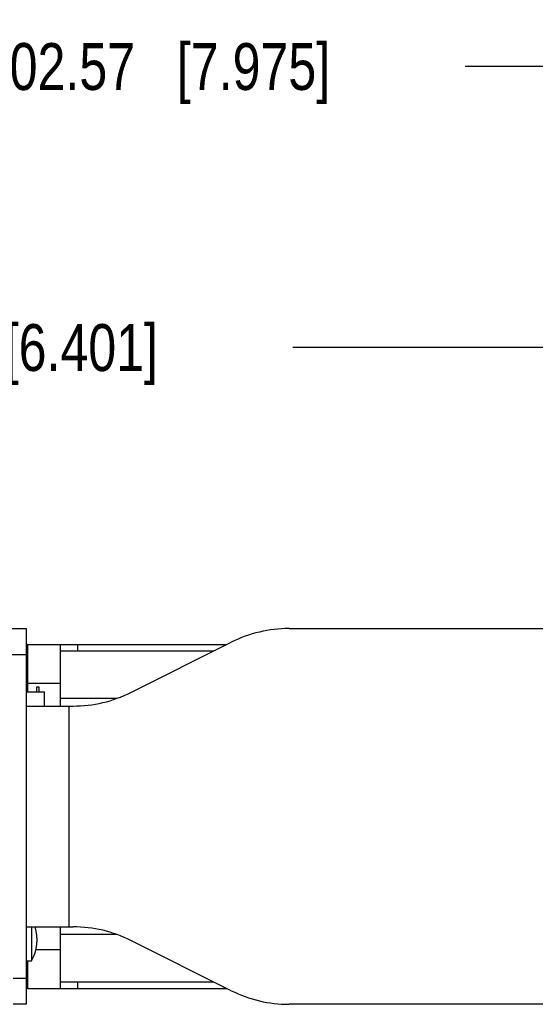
# Model space of a CAD drawing. Header units: inches. Extents: x 0 to 34, y 0 to 22.
# Tile 21 of 71: x 22.8 to 24.2, y 6.4 to 9. Entities that reach past the tile are written whole.
import ezdxf

# ---------------------------------------------------------------- set-up
doc = ezdxf.new("R2010")
doc.units = ezdxf.units.IN
doc.header["$LTSCALE"] = 1.87
doc.header["$MEASUREMENT"] = 0
doc.layers.get('0').update_dxf_attribs({"linetype": 'CONTINUOUS'})
doc.layers.add('DIMENSIONS', color=7, linetype='CONTINUOUS')
doc.styles.get("Standard").update_dxf_attribs({"font": 'txt', "width": 0.8})
doc.dimstyles.new('DIMSTYLE_1', dxfattribs={"dimtxt": 0.125, "dimasz": 0.18, "dimexe": 0.125, "dimexo": 0.0625, "dimgap": 0.0625, "dimtad": 0, "dimtih": 1, "dimtoh": 1, "dimlfac": 1.714286, "dimzin": 0, "dimdsep": 46, "dimtxsty": 'STANDARD', "dimblk": '_FILLED', "dimblk1": '_FILLED', "dimblk2": '_FILLED', "dimcen": 0.09, "dimazin": 0, "dimtp": 0.01, "dimtm": 0.01, "dimtfac": 1, "dimtofl": 0, "dimtmove": 0, "dimatfit": 3, "dimldrblk": '_FILLED', "dimfxl": 1, "dimtolj": 1, "dimtzin": 0, "dimarcsym": 0})

# ---------------------------------------------------------------- blocks, each defined once
blk = doc.blocks.new('_FILLED')
at = {"color": 0, "linetype": 'BYBLOCK'}
blk.add_solid([(0, 0), (-1, 0.174), (-1, -0.174)], dxfattribs=at)
blk = doc.blocks.new('*D7')
at = {"layer": 'DIMENSIONS', "color": 2, "linetype": 'CONTINUOUS'}
for p, q in [((20.7525, 7.465), (20.7525, 8.2775)), ((24.4861, 7.4341), (24.4861, 8.2775)), ((20.7525, 8.1525), (21.6943, 8.1525)), ((24.4861, 8.1525), (23.5443, 8.1525))]:
    blk.add_line(p, q, dxfattribs=at)
at = {"layer": 'DIMENSIONS', "color": 2, "linetype": 'CONTINUOUS', "xscale": 0.18, "yscale": 0.18, "zscale": 0.18, "rotation": 180}
blk.add_blockref('_FILLED', (20.7525, 8.1525), dxfattribs=at)
at = {"layer": 'DIMENSIONS', "color": 2, "linetype": 'CONTINUOUS', "xscale": 0.18, "yscale": 0.18, "zscale": 0.18}
blk.add_blockref('_FILLED', (24.4861, 8.1525), dxfattribs=at)
at = {"layer": 'DIMENSIONS', "color": 2, "linetype": 'CONTINUOUS', "insert": (22.6193, 8.215), "char_height": 0.125, "width": 1.725, "attachment_point": 2, "line_spacing_factor": 0.9}
blk.add_mtext('3X 162.57{\\ftxt.shx;\\W1.000000;\\H0.125000; }[6.401]', dxfattribs=at)
blk = doc.blocks.new('*D8')
at = {"layer": 'DIMENSIONS', "color": 2, "linetype": 'CONTINUOUS'}
for p, q in [((20.7525, 7.465), (20.7525, 9.0275)), ((25.4048, 7.4317), (25.4048, 9.0275)), ((20.7525, 8.9025), (22.1536, 8.9025)), ((25.4048, 8.9025), (24.0036, 8.9025))]:
    blk.add_line(p, q, dxfattribs=at)
at = {"layer": 'DIMENSIONS', "color": 2, "linetype": 'CONTINUOUS', "xscale": 0.18, "yscale": 0.18, "zscale": 0.18, "rotation": 180}
blk.add_blockref('_FILLED', (20.7525, 8.9025), dxfattribs=at)
at = {"layer": 'DIMENSIONS', "color": 2, "linetype": 'CONTINUOUS', "xscale": 0.18, "yscale": 0.18, "zscale": 0.18}
blk.add_blockref('_FILLED', (25.4048, 8.9025), dxfattribs=at)
at = {"layer": 'DIMENSIONS', "color": 2, "linetype": 'CONTINUOUS', "insert": (23.0786, 8.965), "char_height": 0.125, "width": 1.725, "attachment_point": 2, "line_spacing_factor": 0.9}
blk.add_mtext('3X 202.57{\\ftxt.shx;\\W1.000000;\\H0.125000; }[7.975]', dxfattribs=at)

msp = doc.modelspace()

# ---------------------------------------------------------------- linework, layer by layer
at = {"color": 7, "linetype": 'CONTINUOUS'}
for p, q in [((20.7525, 7.4025), (22.8326, 7.4025)), ((22.8326, 7.4025), (22.8326, 6.3998)), ((20.7525, 7.3336), (22.8326, 7.3336)), ((22.8326, 7.2334), (22.8813, 7.2334)), ((22.8603, 7.2463), (22.8603, 7.2342)), ((22.8671, 7.2463), (22.8603, 7.2463)), ((22.8671, 7.2342), (22.8671, 7.2463)), ((22.8813, 7.1958), (22.8813, 7.2334)), ((22.8472, 6.6065), (22.8472, 6.5155)), ((22.8326, 6.5155), (22.8472, 6.5155)), ((22.8326, 6.4687), (22.7981, 6.4687)), ((22.8326, 6.3998), (22.7982, 6.3998))]:
    msp.add_line(p, q, dxfattribs=at)
at = {"color": 3, "linetype": 'CONTINUOUS'}
for p, q in [((23.534, 7.4025), (25.5196, 7.4025)), ((23.112, 7.2322), (23.3799, 7.3661)), ((22.8326, 7.1958), (22.958, 7.1958)), ((22.9474, 6.6065), (22.9474, 7.1958)), ((22.8326, 6.6065), (22.958, 6.6065)), ((23.3799, 6.4362), (23.112, 6.5701)), ((25.5196, 6.3998), (23.534, 6.3998))]:
    msp.add_line(p, q, dxfattribs=at)
at = {"color": 6, "linetype": 'CONTINUOUS'}
for p, q in [((22.8372, 7.2334), (22.8372, 7.3605)), ((22.8372, 7.3605), (23.3686, 7.3605)), ((22.9245, 7.1958), (22.9245, 7.3605)), ((22.9704, 7.3421), (22.9704, 7.3605)), ((23.3608, 7.3605), (23.3608, 7.3566)), ((23.3319, 7.3421), (22.9245, 7.3421)), ((22.8326, 7.2571), (22.9245, 7.2571)), ((22.9245, 7.2167), (23.0738, 7.2167)), ((22.9245, 6.4419), (22.9245, 6.6065)), ((23.0738, 6.5857), (22.9245, 6.5857)), ((22.9245, 6.5452), (22.8584, 6.5452)), ((22.8372, 6.4419), (22.8372, 6.5155)), ((22.8372, 6.4419), (23.3686, 6.4419)), ((22.9245, 6.4602), (23.3319, 6.4602)), ((22.9704, 6.4419), (22.9704, 6.4602)), ((23.3608, 6.4458), (23.3608, 6.4419))]:
    msp.add_line(p, q, dxfattribs=at)
at = {"color": 3, "linetype": 'CONTINUOUS'}
for centre, start, end in [((23.534, 7.058), 90, 116.5651), ((22.958, 7.5403), 270, 296.5651), ((22.958, 6.262), 63.4349, 90), ((23.534, 6.7443), 243.4349, 270)]:
    msp.add_arc(centre, 0.3445, start, end, dxfattribs=at)
at = {"color": 6, "linetype": 'CONTINUOUS'}
for centre, start, end in [((22.8372, 7.3559), 90, 180), ((22.8372, 6.4464), 180, 270)]:
    msp.add_arc(centre, 0.00459, start, end, dxfattribs=at)
at = {"color": 7, "linetype": 'CONTINUOUS'}
for centre, radius, start, end in [((22.8557, 7.2342), 0.00459, 349.324, 360), ((22.8557, 7.2342), 0.0115, 355.7372, 360), ((22.7413, 6.573), 0.1205, 331.5173, 16.1856)]:
    msp.add_arc(centre, radius, start, end, dxfattribs=at)

# ---------------------------------------------------------------- dimensions: what is measured, and where the dimension line sits
at = {"layer": 'DIMENSIONS', "color": 2, "linetype": 'CONTINUOUS'}
for base, p1, picture, middle in [((20.7525, 8.9025), (25.4048, 7.3692), '*D8', (23.0786, 8.9025)), ((20.7525, 8.1525), (24.4861, 7.3716), '*D7', (22.6193, 8.1525))]:
    dim = msp.add_linear_dim(base=base, p1=p1, p2=(20.7525, 7.4025), angle=180, text='3X <>', dimstyle='DIMSTYLE_1', dxfattribs=at)
    dim.commit()
    dim.dimension.update_dxf_attribs({"geometry": picture, "text_midpoint": middle, "dimtype": 160})

doc.saveas('drawing.dxf')
